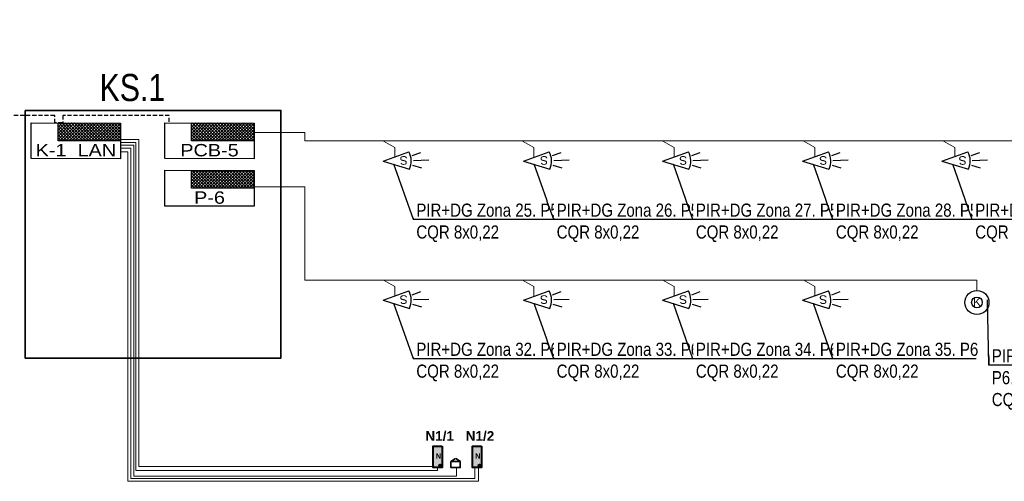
# Model space of a CAD drawing. Header units: millimetres. Extents: x -1662057 to -197461, y -941126 to 63888.
# Tile 22 of 209: x -1610095 to -1591966, y -767027 to -758523. Entities that reach past the tile are written whole.
import ezdxf
from ezdxf import colors
from ezdxf.entities.mleader import LeaderData, LeaderLine
from ezdxf.enums import TextEntityAlignment as Align
from ezdxf.math import Vec2, Vec3

# ---------------------------------------------------------------- set-up
doc = ezdxf.new("R2010")
doc.units = ezdxf.units.MM
doc.set_wipeout_variables(frame=1)
doc.linetypes.add('( DASHED )', pattern=[0.75, 0.5, -0.25])
for name, color, linetype in [('Apsardze', 5, 'CONTINUOUS'), ('ESS AS', 5, 'CONTINUOUS'), ('ESS_AS_iekartas', 102, 'CONTINUOUS'), ('UAS', 240, 'CONTINUOUS'), ('VS AS', 7, 'CONTINUOUS'), ('VS-AS_Iekartas', 5, 'CONTINUOUS')]:
    doc.layers.add(name, color=color, linetype=linetype)
for name, color, linetype, lineweight in [('AS', 1, 'CONTINUOUS', 18), ('AS_kabelis', 16, 'CONTINUOUS', 15), ('ESS PK', 250, 'CONTINUOUS', 9), ('VS_AS', 5, 'CONTINUOUS', 25)]:
    doc.layers.add(name, color=color, linetype=linetype, lineweight=lineweight)
doc.styles.add('DEL_Arial Narrow', font='ARIALN.TTF')
doc.styles.add('LV', font='arial.ttf')
doc.styles.add('MKM_Arial narrow', font='ARIALN.TTF')
doc.styles.add('ROMANS', font='arial.ttf', dxfattribs={"width": 0.8, "oblique": 15})
doc.styles.add('WMF-Arial0', font='arialbd.ttf')

# ---------------------------------------------------------------- blocks, each defined once
blk = doc.blocks.new('DEL_VS-AS_kontroles_panelis')
blk.add_wipeout([(-326, 261), (326, 261), (326, -1), (-326, -1)]).dxf.layer = 'AS_kabelis'
at = {"layer": 'VS-AS_Iekartas', "color": 0}
for p, q in [((-325, 260), (325, 260)), ((-325, 0), (-325, 260)), ((-130, 251.7), (-121.7, 260)), ((-130, 229.2), (-99.2, 260)), ((-130, 206.8), (-76.8, 260)), ((-130, 184.3), (-54.3, 260)), ((-130, 161.9), (-31.9, 260)), ((-130, 139.4), (-9.4, 260)), ((-17.7, 130), (-130, 242.3)), ((-40.2, 130), (-130, 219.8)), ((4.7, 130), (-125.3, 260)), ((-117, 130), (13, 260)), ((27.2, 130), (-102.8, 260)), ((-94.5, 130), (35.5, 260)), ((49.6, 130), (-80.4, 260)), ((-72.1, 130), (57.9, 260)), ((72.1, 130), (-57.9, 260)), ((-49.6, 130), (80.4, 260)), ((94.5, 130), (-35.5, 260)), ((-27.2, 130), (102.8, 260)), ((117, 130), (-13, 260)), ((-4.7, 130), (125.3, 260)), ((139.4, 130), (9.4, 260)), ((17.7, 130), (147.7, 260)), ((161.9, 130), (31.9, 260)), ((40.2, 130), (170.2, 260)), ((184.3, 130), (54.3, 260)), ((62.6, 130), (192.6, 260)), ((206.8, 130), (76.8, 260)), ((85.1, 130), (215.1, 260)), ((229.2, 130), (99.2, 260)), ((107.5, 130), (237.5, 260)), ((251.7, 130), (121.7, 260)), ((130, 130), (260, 260)), ((274.1, 130), (144.1, 260)), ((152.5, 130), (282.5, 260)), ((296.6, 130), (166.6, 260)), ((174.9, 130), (304.9, 260)), ((319, 130), (189, 260)), ((197.4, 130), (325, 257.6)), ((325, 146.5), (211.5, 260)), ((219.8, 130), (325, 235.2)), ((325, 168.9), (233.9, 260)), ((325, 191.4), (256.4, 260)), ((325, 213.8), (278.8, 260)), ((325, 236.3), (301.3, 260)), ((325, 258.7), (323.7, 260)), ((325, 260), (325, 0)), ((-62.6, 130), (-130, 197.4)), ((-85.1, 130), (-130, 174.9)), ((-107.5, 130), (-130, 152.5)), ((242.3, 130), (325, 212.7)), ((264.7, 130), (325, 190.3)), ((287.2, 130), (325, 167.8)), ((309.6, 130), (325, 145.4)), ((325, 0), (-325, 0))]:
    blk.add_line(p, q, dxfattribs=at)
blk.add_lwpolyline([(-130, 260), (325, 260), (325, 130), (-130, 130)], close=True, dxfattribs=at)
at = {"layer": 'VS-AS_Iekartas', "color": 0, "style": 'DEL_Arial Narrow', "width": 1.4}
blk.add_attdef('TIPS', text='', height=90, dxfattribs=at).set_placement((0, -10), align=Align.BOTTOM_CENTER)
blk = doc.blocks.new('pir')
at = {"layer": 'Apsardze'}
for p, q in [((-530, 1), (-797, 1)), ((-512, 81), (-665, 133)), ((0, 0), (-457, 153)), ((0, 0), (-457, -152)), ((-512, -84), (-662, -135))]:
    blk.add_line(p, q, dxfattribs=at)
blk.add_arc((-151, 1), 342, 153.6522, 206.5245, dxfattribs=at)
blk = doc.blocks.new('_None')

msp = doc.modelspace()

# ---------------------------------------------------------------- hatches: boundary and pattern name
at = {"layer": 'ESS AS', "true_color": 0xffffff, "transparency": 33554687}
h = msp.add_hatch(color=7, dxfattribs=at)
h.dxf.hatch_style = 1
h.paths.add_polyline_path([(-1602316.39201, -766379.98824), (-1602479.70402, -766379.98824), (-1602479.70402, -766770.88906), (-1602316.39201, -766770.88906)])
h = msp.add_hatch(color=7, dxfattribs=at)
h.dxf.hatch_style = 1
h.paths.add_polyline_path([(-1601591.32066, -766379.98824), (-1601754.63267, -766379.98824), (-1601754.63267, -766770.88906), (-1601591.32066, -766770.88906)])

# ---------------------------------------------------------------- linework, layer by layer
at = {"layer": 'ESS AS', "color": 1, "lineweight": 35, "ltscale": 2, "transparency": 33554687}
for p, q in [((-1602068.48276, -766607.19869), (-1602154.11648, -766663.37533)), ((-1602066.69833, -766607.19869), (-1601981.06461, -766663.37533))]:
    msp.add_line(p, q, dxfattribs=at)
at = {"layer": 'ESS AS', "color": 5, "lineweight": 40, "ltscale": 2, "transparency": 33554687}
for points in [[(-1602316.39201, -766379.98824), (-1602316.39201, -766770.88906), (-1602479.70402, -766770.88906), (-1602479.70402, -766379.98824)], [(-1601591.32066, -766379.98824), (-1601591.32066, -766770.88906), (-1601754.63267, -766770.88906), (-1601754.63267, -766379.98824)]]:
    msp.add_lwpolyline(points, close=True, dxfattribs=at)
at = {"layer": 'ESS AS', "color": 1, "lineweight": 35, "ltscale": 2, "transparency": 33554687}
msp.add_lwpolyline([(-1602154.21277, -766663.47623), (-1601981.50109, -766663.47623), (-1601981.50109, -766773.34547), (-1602154.21277, -766773.34547)], close=True, dxfattribs=at)
at = {"layer": 'ESS AS', "color": 5, "lineweight": 40, "ltscale": 2, "transparency": 33554687}
for centre in [(-1602353.19563, -766735.72928), (-1601628.12428, -766735.72928)]:
    msp.add_circle(centre, 16.76601, dxfattribs=at)
at = {"layer": 'ESS_AS_iekartas', "color": 6, "lineweight": 35}
msp.add_lwpolyline([(-1609996.35194, -760193.11946), (-1605284.74912, -760193.11946), (-1605284.74912, -764757.32424), (-1609996.35194, -764757.32424)], close=True, dxfattribs=at)
at = {"layer": 'VS_AS', "color": 5, "lineweight": 20}
for points in [[(-1603188.84304, -761053.0432), (-1603188.84304, -760878.03782), (-1603395.85866, -760758.00827)], [(-1600630.32286, -761053.0432), (-1600630.32286, -760878.03782), (-1600837.33848, -760758.00827)], [(-1598043.97097, -761053.0432), (-1598043.97097, -760878.03782), (-1598250.98659, -760758.00827)], [(-1595452.79675, -761053.0432), (-1595452.79675, -760878.03782), (-1595659.81237, -760758.00827)], [(-1592878.01844, -761053.0432), (-1592878.01844, -760878.03782), (-1593085.03406, -760758.00827)], [(-1603188.84304, -763616.14789), (-1603188.84304, -763441.14251), (-1603395.85866, -763321.11295)], [(-1600630.32286, -763616.14789), (-1600630.32286, -763441.14251), (-1600837.33848, -763321.11295)], [(-1598043.97097, -763616.14789), (-1598043.97097, -763441.14251), (-1598250.98659, -763321.11295)], [(-1595452.79675, -763616.14789), (-1595452.79675, -763441.14251), (-1595659.81237, -763321.11295)]]:
    msp.add_lwpolyline(points, dxfattribs=at)

# ---------------------------------------------------------------- block references
at = {"layer": 'VS AS', "xscale": 1.0546875, "yscale": 1.0546875, "zscale": 1.0546875, "rotation": 181.564087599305}
for p in [(-1603404.16693, -761129.76698), (-1603404.16693, -763692.87166)]:
    msp.add_blockref('pir', p, dxfattribs=at)

# ---------------------------------------------------------------- texts
at = {"layer": 'AS', "color": 6, "style": 'LV', "width": 0.8}
msp.add_text('KS.1 ', height=500, dxfattribs=at).set_placement((-1608624.64971, -760022.65463))
at = {"layer": 'ESS AS', "color": 5, "transparency": 33554687, "style": 'WMF-Arial0'}
for p in [(-1602434.212, -766611.06552), (-1601709.14065, -766611.06552)]:
    msp.add_text('N', height=99.93911, dxfattribs=at).set_placement(p)
at = {"layer": 'ESS PK', "color": 5, "style": 'WMF-Arial0'}
for s, p in [('N1/1', (-1602625.3602, -766281.01314)), ('N1/2', (-1601883.4796, -766281.01314))]:
    msp.add_text(s, height=178.4729, dxfattribs=at).set_placement(p)
at = {"layer": 'VS AS', "color": 5, "style": 'ROMANS'}
for p in [(-1602952.76253, -761035.04743, 875.19667), (-1602952.76253, -763598.15211, 875.19667)]:
    msp.add_text('S', height=158.20312, rotation=181.564087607, dxfattribs=at).set_placement(p)

# ---------------------------------------------------------------- next in the draw order: block references
at = {"layer": 'ESS AS', "color": 6, "transparency": 33554687}
ref = msp.add_blockref('DEL_VS-AS_kontroles_panelis', (-1609060.0247, -761084.39759), dxfattribs=dict(at, xscale=2.53125, yscale=2.53125, zscale=2.53125, rotation=359.9240141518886))
ref.add_attrib('TIPS', 'K-1  LAN', dxfattribs={"layer": 'VS-AS_Iekartas', "height": 227.8125, "rotation": 359.92401415, "style": 'DEL_Arial Narrow', "width": 1.4}).set_placement((-1609060.05827, -761109.71006), align=Align.BOTTOM_CENTER)
at = {"layer": 'ESS AS', "color": 116, "true_color": 0x136734, "transparency": 33554687}
ref = msp.add_blockref('DEL_VS-AS_kontroles_panelis', (-1606599.98572, -761084.00825), dxfattribs=dict(at, xscale=2.53125, yscale=2.53125, zscale=2.53125, rotation=359.9240141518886))
ref.add_attrib('TIPS', 'PCB-5', dxfattribs={"layer": 'VS-AS_Iekartas', "height": 227.8125, "rotation": 359.92401415, "style": 'DEL_Arial Narrow', "width": 1.4}).set_placement((-1606600.01929, -761109.32072), align=Align.BOTTOM_CENTER)
ref = msp.add_blockref('DEL_VS-AS_kontroles_panelis', (-1606599.98572, -761956.92302), dxfattribs=dict(at, xscale=2.53125, yscale=2.53125, zscale=2.53125, rotation=359.9240141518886))
ref.add_attrib('TIPS', 'P-6', dxfattribs={"layer": 'VS-AS_Iekartas', "height": 227.8125, "rotation": 359.92401415, "style": 'DEL_Arial Narrow', "width": 1.4}).set_placement((-1606600.01929, -761982.2355), align=Align.BOTTOM_CENTER)

# ---------------------------------------------------------------- next in the draw order: leaders
at = {"layer": 'VS_AS', "color": 7}
ml = msp.add_multileader_mtext('Standard', dxfattribs=at)
ml.set_content('{\\C5;PIR+DG Zona \\fArial Narrow|b0|i0|c186|p34;25\\fArial Narrow|b0|i0|c0|p34;. P\\fArial Narrow|b0|i0|c186|p34;5\\P}CQR 8x0,22', color=7, style='MKM_Arial narrow')
ml.set_leader_properties(color=256, linetype='ByLayer', lineweight=-1)
ml.set_arrow_properties(name='NONE')
ml.build(insert=Vec2(0, 0))
ml.multileader.update_dxf_attribs({"has_dogleg": 0, "text_left_attachment_type": 6, "text_right_attachment_type": 6, "dogleg_length": 0.36, "arrow_head_size": 90.58202})
ctx = ml.context
ctx.base_point, ctx.char_height, ctx.arrow_head_size, ctx.landing_gap_size, ctx.plane_origin = Vec3(-1602851.82954, -762200.73208), 241.55204301, 90.58202, 60.38801, Vec3(-1597911.34614, -776914.75286)
ctx.left_attachment, ctx.right_attachment, ctx.attachment_type = 6, 6, 1
notes = []
notes.append((ctx, [(0, (1, 1, 0), (-1602852.18954, -762200.73208), (1, 0), 0.36, [(0, [(-1603209.1657, -761180.07297)], 0, [])])]))
ctx.mtext.insert, ctx.mtext.width, ctx.mtext.defined_height, ctx.mtext.flow_direction = Vec3(-1602791.44153, -761910.86963), 2555.3651324, 597.96664, 5
ctx.mtext.has_bg_fill, ctx.mtext.bg_color, ctx.mtext.bg_scale_factor, ctx.mtext.bg_transparency, ctx.mtext.use_window_bg_color = 1, -1073741824, 1.2, 0, 1
ml = msp.add_multileader_mtext('Standard', dxfattribs=at)
ml.set_content('{\\C5;PIR+DG Zona \\fArial Narrow|b0|i0|c186|p34;32\\fArial Narrow|b0|i0|c0|p34;. P\\fArial Narrow|b0|i0|c186|p34;6\\P}CQR 8x0,22', color=7, style='MKM_Arial narrow')
ml.set_leader_properties(color=256, linetype='ByLayer', lineweight=-1)
ml.set_arrow_properties(name='NONE')
ml.build(insert=Vec2(0, 0))
ml.multileader.update_dxf_attribs({"has_dogleg": 0, "text_left_attachment_type": 6, "text_right_attachment_type": 6, "dogleg_length": 0.36, "arrow_head_size": 90.58202})
ctx = ml.context
ctx.base_point, ctx.char_height, ctx.arrow_head_size, ctx.landing_gap_size, ctx.plane_origin = Vec3(-1602851.82954, -764763.83677), 241.55204301, 90.58202, 60.38801, Vec3(-1597911.34614, -779477.85754)
ctx.left_attachment, ctx.right_attachment, ctx.attachment_type = 6, 6, 1
notes.append((ctx, [(0, (1, 1, 0), (-1602852.18954, -764763.83677), (1, 0), 0.36, [(0, [(-1603209.1657, -763743.17766)], 0, [])])]))
ctx.mtext.insert, ctx.mtext.width, ctx.mtext.defined_height, ctx.mtext.flow_direction = Vec3(-1602791.44153, -764473.97431), 2555.3651324, 597.96664, 5
ctx.mtext.has_bg_fill, ctx.mtext.bg_color, ctx.mtext.bg_scale_factor, ctx.mtext.bg_transparency, ctx.mtext.use_window_bg_color = 1, -1073741824, 1.2, 0, 1
for ctx, leaders in notes:
    for number, flags, end, landing, length, lines in leaders:
        leader = LeaderData()
        leader.index, (leader.has_last_leader_line, leader.has_dogleg_vector, leader.attachment_direction) = number, flags
        leader.last_leader_point, leader.dogleg_vector, leader.dogleg_length = Vec3(end), Vec3(landing), length
        for number, points, colour, breaks in lines:
            line = LeaderLine()
            line.index, line.vertices, line.color, line.breaks = number, Vec3.list(points), colors.encode_raw_color(colour), breaks
            leader.lines.append(line)
        ctx.leaders.append(leader)

# ---------------------------------------------------------------- next in the draw order: linework, layer by layer
at = {"layer": 'VS_AS', "color": 6, "linetype": '( DASHED )', "lineweight": 30, "ltscale": 150}
msp.add_lwpolyline([(-1607340.86681, -760406.82075), (-1607340.86681, -760285.43339), (-1609301.96953, -760285.43339), (-1609301.96953, -760424.17042), (-1609449.46385, -760424.17042), (-1609449.46385, -760285.43339), (-1611122.8803, -760285.43339), (-1611122.8803, -756158.14267)], dxfattribs=at)
at = {"layer": 'VS_AS', "color": 5, "lineweight": 20}
msp.add_lwpolyline([(-1587518.96616, -761080.35008), (-1587518.96616, -760757.73671), (-1604844.48577, -760757.73671), (-1604844.48577, -760603.49059), (-1605765.89473, -760603.49059)], dxfattribs=at)
at = {"layer": 'VS_AS', "color": 1, "lineweight": 20}
for points in [[(-1608240.23085, -760833.83388), (-1607993.46547, -760833.83388), (-1607993.46547, -766929.69375), (-1602049.18932, -766929.69375), (-1602049.18932, -766778.40462)], [(-1608236.37298, -760727.44267), (-1607899.08564, -760727.44267), (-1607899.08564, -766756.67981), (-1602484.92104, -766756.67981)], [(-1601715.55317, -766773.6674), (-1601715.55317, -766976.46243), (-1608050.09337, -766976.46243), (-1608050.09337, -760891.04253), (-1608228.17503, -760891.04253)]]:
    msp.add_lwpolyline(points, dxfattribs=at)
at = {"layer": 'VS_AS', "color": 6, "lineweight": 20}
for points in [[(-1602402.25257, -766770.34834), (-1602402.25257, -766828.73375), (-1607954.88685, -766828.73375), (-1607954.88685, -760785.67722), (-1608230.31063, -760785.67722)], [(-1608233.75515, -760960.01879), (-1608103.75898, -760960.01879), (-1608103.75898, -767026.94243), (-1601648.45393, -767026.94243), (-1601648.45393, -766770.22764)]]:
    msp.add_lwpolyline(points, dxfattribs=at)

# ---------------------------------------------------------------- next in the draw order: block references
at = {"layer": 'VS AS', "xscale": 1.0546875, "yscale": 1.0546875, "zscale": 1.0546875, "rotation": 181.564087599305}
for p in [(-1600820.29509, -761129.76698), (-1600820.29509, -763692.87166)]:
    msp.add_blockref('pir', p, dxfattribs=at)

# ---------------------------------------------------------------- next in the draw order: texts
at = {"layer": 'VS AS', "color": 5, "style": 'ROMANS'}
for p in [(-1600368.89069, -761035.04743, 875.19667), (-1600368.89069, -763598.15211, 875.19667)]:
    msp.add_text('S', height=158.20312, rotation=181.564087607, dxfattribs=at).set_placement(p)

# ---------------------------------------------------------------- next in the draw order: leaders
at = {"layer": 'VS_AS', "color": 7}
ml = msp.add_multileader_mtext('Standard', dxfattribs=at)
ml.set_content('{\\C5;PIR+DG Zona \\fArial Narrow|b0|i0|c186|p34;26\\fArial Narrow|b0|i0|c0|p34;. P\\fArial Narrow|b0|i0|c186|p34;5\\P}CQR 8x0,22', color=7, style='MKM_Arial narrow')
ml.set_leader_properties(color=256, linetype='ByLayer', lineweight=-1)
ml.set_arrow_properties(name='NONE')
ml.build(insert=Vec2(0, 0))
ml.multileader.update_dxf_attribs({"has_dogleg": 0, "text_left_attachment_type": 6, "text_right_attachment_type": 6, "dogleg_length": 0.36, "arrow_head_size": 90.58202})
ctx = ml.context
ctx.base_point, ctx.char_height, ctx.arrow_head_size, ctx.landing_gap_size, ctx.plane_origin = Vec3(-1600267.9577, -762200.73208), 241.55204301, 90.58202, 60.38801, Vec3(-1595327.4743, -776914.75286)
ctx.left_attachment, ctx.right_attachment, ctx.attachment_type = 6, 6, 1
notes = []
notes.append((ctx, [(0, (1, 1, 0), (-1600268.3177, -762200.73208), (1, 0), 0.36, [(0, [(-1600625.29386, -761180.07297)], 0, [])])]))
ctx.mtext.insert, ctx.mtext.width, ctx.mtext.defined_height, ctx.mtext.flow_direction = Vec3(-1600207.56969, -761910.86963), 2555.3651324, 597.96664, 5
ctx.mtext.has_bg_fill, ctx.mtext.bg_color, ctx.mtext.bg_scale_factor, ctx.mtext.bg_transparency, ctx.mtext.use_window_bg_color = 1, -1073741824, 1.2, 0, 1
ml = msp.add_multileader_mtext('Standard', dxfattribs=at)
ml.set_content('{\\C5;PIR+DG Zona \\fArial Narrow|b0|i0|c186|p34;33\\fArial Narrow|b0|i0|c0|p34;. P\\fArial Narrow|b0|i0|c186|p34;6\\P}CQR 8x0,22', color=7, style='MKM_Arial narrow')
ml.set_leader_properties(color=256, linetype='ByLayer', lineweight=-1)
ml.set_arrow_properties(name='NONE')
ml.build(insert=Vec2(0, 0))
ml.multileader.update_dxf_attribs({"has_dogleg": 0, "text_left_attachment_type": 6, "text_right_attachment_type": 6, "dogleg_length": 0.36, "arrow_head_size": 90.58202})
ctx = ml.context
ctx.base_point, ctx.char_height, ctx.arrow_head_size, ctx.landing_gap_size, ctx.plane_origin = Vec3(-1600267.9577, -764763.83677), 241.55204301, 90.58202, 60.38801, Vec3(-1595327.4743, -779477.85754)
ctx.left_attachment, ctx.right_attachment, ctx.attachment_type = 6, 6, 1
notes.append((ctx, [(0, (1, 1, 0), (-1600268.3177, -764763.83677), (1, 0), 0.36, [(0, [(-1600625.29386, -763743.17766)], 0, [])])]))
ctx.mtext.insert, ctx.mtext.width, ctx.mtext.defined_height, ctx.mtext.flow_direction = Vec3(-1600207.56969, -764473.97431), 2555.3651324, 597.96664, 5
ctx.mtext.has_bg_fill, ctx.mtext.bg_color, ctx.mtext.bg_scale_factor, ctx.mtext.bg_transparency, ctx.mtext.use_window_bg_color = 1, -1073741824, 1.2, 0, 1
for ctx, leaders in notes:
    for number, flags, end, landing, length, lines in leaders:
        leader = LeaderData()
        leader.index, (leader.has_last_leader_line, leader.has_dogleg_vector, leader.attachment_direction) = number, flags
        leader.last_leader_point, leader.dogleg_vector, leader.dogleg_length = Vec3(end), Vec3(landing), length
        for number, points, colour, breaks in lines:
            line = LeaderLine()
            line.index, line.vertices, line.color, line.breaks = number, Vec3.list(points), colors.encode_raw_color(colour), breaks
            leader.lines.append(line)
        ctx.leaders.append(leader)

# ---------------------------------------------------------------- next in the draw order: block references
at = {"layer": 'VS AS', "xscale": 1.0546875, "yscale": 1.0546875, "zscale": 1.0546875, "rotation": 181.564087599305}
for p in [(-1598257.91706, -761129.76698), (-1598257.91706, -763692.87166)]:
    msp.add_blockref('pir', p, dxfattribs=at)

# ---------------------------------------------------------------- next in the draw order: texts
at = {"layer": 'VS AS', "color": 5, "style": 'ROMANS'}
for p in [(-1597806.51265, -761035.04743, 875.19667), (-1597806.51265, -763598.15211, 875.19667)]:
    msp.add_text('S', height=158.20312, rotation=181.564087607, dxfattribs=at).set_placement(p)

# ---------------------------------------------------------------- next in the draw order: leaders
at = {"layer": 'VS_AS', "color": 7}
ml = msp.add_multileader_mtext('Standard', dxfattribs=at)
ml.set_content('{\\C5;PIR+DG Zona \\fArial Narrow|b0|i0|c186|p34;27\\fArial Narrow|b0|i0|c0|p34;. P\\fArial Narrow|b0|i0|c186|p34;5\\P}CQR 8x0,22', color=7, style='MKM_Arial narrow')
ml.set_leader_properties(color=256, linetype='ByLayer', lineweight=-1)
ml.set_arrow_properties(name='NONE')
ml.build(insert=Vec2(0, 0))
ml.multileader.update_dxf_attribs({"has_dogleg": 0, "text_left_attachment_type": 6, "text_right_attachment_type": 6, "dogleg_length": 0.36, "arrow_head_size": 90.58202})
ctx = ml.context
ctx.base_point, ctx.char_height, ctx.arrow_head_size, ctx.landing_gap_size, ctx.plane_origin = Vec3(-1597705.57966, -762200.73208), 241.55204301, 90.58202, 60.38801, Vec3(-1592765.09627, -776914.75286)
ctx.left_attachment, ctx.right_attachment, ctx.attachment_type = 6, 6, 1
notes = []
notes.append((ctx, [(0, (1, 1, 0), (-1597705.93966, -762200.73208), (1, 0), 0.36, [(0, [(-1598062.91583, -761180.07297)], 0, [])])]))
ctx.mtext.insert, ctx.mtext.width, ctx.mtext.defined_height, ctx.mtext.flow_direction = Vec3(-1597645.19165, -761910.86963), 2555.3651324, 597.96664, 5
ctx.mtext.has_bg_fill, ctx.mtext.bg_color, ctx.mtext.bg_scale_factor, ctx.mtext.bg_transparency, ctx.mtext.use_window_bg_color = 1, -1073741824, 1.2, 0, 1
ml = msp.add_multileader_mtext('Standard', dxfattribs=at)
ml.set_content('{\\C5;PIR+DG Zona \\fArial Narrow|b0|i0|c186|p34;34\\fArial Narrow|b0|i0|c0|p34;. P\\fArial Narrow|b0|i0|c186|p34;6\\P}CQR 8x0,22', color=7, style='MKM_Arial narrow')
ml.set_leader_properties(color=256, linetype='ByLayer', lineweight=-1)
ml.set_arrow_properties(name='NONE')
ml.build(insert=Vec2(0, 0))
ml.multileader.update_dxf_attribs({"has_dogleg": 0, "text_left_attachment_type": 6, "text_right_attachment_type": 6, "dogleg_length": 0.36, "arrow_head_size": 90.58202})
ctx = ml.context
ctx.base_point, ctx.char_height, ctx.arrow_head_size, ctx.landing_gap_size, ctx.plane_origin = Vec3(-1597705.57966, -764763.83677), 241.55204301, 90.58202, 60.38801, Vec3(-1592765.09627, -779477.85754)
ctx.left_attachment, ctx.right_attachment, ctx.attachment_type = 6, 6, 1
notes.append((ctx, [(0, (1, 1, 0), (-1597705.93966, -764763.83677), (1, 0), 0.36, [(0, [(-1598062.91583, -763743.17766)], 0, [])])]))
ctx.mtext.insert, ctx.mtext.width, ctx.mtext.defined_height, ctx.mtext.flow_direction = Vec3(-1597645.19165, -764473.97431), 2555.3651324, 597.96664, 5
ctx.mtext.has_bg_fill, ctx.mtext.bg_color, ctx.mtext.bg_scale_factor, ctx.mtext.bg_transparency, ctx.mtext.use_window_bg_color = 1, -1073741824, 1.2, 0, 1
for ctx, leaders in notes:
    for number, flags, end, landing, length, lines in leaders:
        leader = LeaderData()
        leader.index, (leader.has_last_leader_line, leader.has_dogleg_vector, leader.attachment_direction) = number, flags
        leader.last_leader_point, leader.dogleg_vector, leader.dogleg_length = Vec3(end), Vec3(landing), length
        for number, points, colour, breaks in lines:
            line = LeaderLine()
            line.index, line.vertices, line.color, line.breaks = number, Vec3.list(points), colors.encode_raw_color(colour), breaks
            leader.lines.append(line)
        ctx.leaders.append(leader)

# ---------------------------------------------------------------- next in the draw order: block references
at = {"layer": 'VS AS', "xscale": 1.0546875, "yscale": 1.0546875, "zscale": 1.0546875, "rotation": 181.564087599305}
for p in [(-1595679.69423, -761129.76698), (-1595679.69423, -763692.87166)]:
    msp.add_blockref('pir', p, dxfattribs=at)

# ---------------------------------------------------------------- next in the draw order: texts
at = {"layer": 'VS AS', "color": 5, "style": 'ROMANS'}
for p in [(-1595228.28983, -761035.04743, 875.19667), (-1595228.28983, -763598.15211, 875.19667)]:
    msp.add_text('S', height=158.20312, rotation=181.564087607, dxfattribs=at).set_placement(p)

# ---------------------------------------------------------------- next in the draw order: leaders
at = {"layer": 'VS_AS', "color": 7}
ml = msp.add_multileader_mtext('Standard', dxfattribs=at)
ml.set_content('{\\C5;PIR+DG Zona \\fArial Narrow|b0|i0|c186|p34;28\\fArial Narrow|b0|i0|c0|p34;. P\\fArial Narrow|b0|i0|c186|p34;5\\P}CQR 8x0,22', color=7, style='MKM_Arial narrow')
ml.set_leader_properties(color=256, linetype='ByLayer', lineweight=-1)
ml.set_arrow_properties(name='NONE')
ml.build(insert=Vec2(0, 0))
ml.multileader.update_dxf_attribs({"has_dogleg": 0, "text_left_attachment_type": 6, "text_right_attachment_type": 6, "dogleg_length": 0.36, "arrow_head_size": 90.58202})
ctx = ml.context
ctx.base_point, ctx.char_height, ctx.arrow_head_size, ctx.landing_gap_size, ctx.plane_origin = Vec3(-1595127.35684, -762200.73208), 241.55204301, 90.58202, 60.38801, Vec3(-1590186.87344, -776914.75286)
ctx.left_attachment, ctx.right_attachment, ctx.attachment_type = 6, 6, 1
notes = []
notes.append((ctx, [(0, (1, 1, 0), (-1595127.71684, -762200.73208), (1, 0), 0.36, [(0, [(-1595484.693, -761180.07297)], 0, [])])]))
ctx.mtext.insert, ctx.mtext.width, ctx.mtext.defined_height, ctx.mtext.flow_direction = Vec3(-1595066.96882, -761910.86963), 2555.3651324, 597.96664, 5
ctx.mtext.has_bg_fill, ctx.mtext.bg_color, ctx.mtext.bg_scale_factor, ctx.mtext.bg_transparency, ctx.mtext.use_window_bg_color = 1, -1073741824, 1.2, 0, 1
ml = msp.add_multileader_mtext('Standard', dxfattribs=at)
ml.set_content('{\\C5;PIR+DG Zona \\fArial Narrow|b0|i0|c186|p34;35\\fArial Narrow|b0|i0|c0|p34;. P\\fArial Narrow|b0|i0|c186|p34;6\\P}CQR 8x0,22', color=7, style='MKM_Arial narrow')
ml.set_leader_properties(color=256, linetype='ByLayer', lineweight=-1)
ml.set_arrow_properties(name='NONE')
ml.build(insert=Vec2(0, 0))
ml.multileader.update_dxf_attribs({"has_dogleg": 0, "text_left_attachment_type": 6, "text_right_attachment_type": 6, "dogleg_length": 0.36, "arrow_head_size": 90.58202})
ctx = ml.context
ctx.base_point, ctx.char_height, ctx.arrow_head_size, ctx.landing_gap_size, ctx.plane_origin = Vec3(-1595127.35684, -764763.83677), 241.55204301, 90.58202, 60.38801, Vec3(-1590186.87344, -779477.85754)
ctx.left_attachment, ctx.right_attachment, ctx.attachment_type = 6, 6, 1
notes.append((ctx, [(0, (1, 1, 0), (-1595127.71684, -764763.83677), (1, 0), 0.36, [(0, [(-1595484.693, -763743.17766)], 0, [])])]))
ctx.mtext.insert, ctx.mtext.width, ctx.mtext.defined_height, ctx.mtext.flow_direction = Vec3(-1595066.96882, -764473.97431), 2555.3651324, 597.96664, 5
ctx.mtext.has_bg_fill, ctx.mtext.bg_color, ctx.mtext.bg_scale_factor, ctx.mtext.bg_transparency, ctx.mtext.use_window_bg_color = 1, -1073741824, 1.2, 0, 1
for ctx, leaders in notes:
    for number, flags, end, landing, length, lines in leaders:
        leader = LeaderData()
        leader.index, (leader.has_last_leader_line, leader.has_dogleg_vector, leader.attachment_direction) = number, flags
        leader.last_leader_point, leader.dogleg_vector, leader.dogleg_length = Vec3(end), Vec3(landing), length
        for number, points, colour, breaks in lines:
            line = LeaderLine()
            line.index, line.vertices, line.color, line.breaks = number, Vec3.list(points), colors.encode_raw_color(colour), breaks
            leader.lines.append(line)
        ctx.leaders.append(leader)

# ---------------------------------------------------------------- next in the draw order: linework, layer by layer
at = {"layer": 'UAS', "color": 5}
for centre, radius in [((-1592469.77323, -763732.95143), 222.20558), ((-1592469.46634, -763731.36599), 98.79327)]:
    msp.add_circle(centre, radius, dxfattribs=at)

# ---------------------------------------------------------------- next in the draw order: block references
at = {"layer": 'VS AS', "xscale": 1.0546875, "yscale": 1.0546875, "zscale": 1.0546875, "rotation": 181.564087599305}
msp.add_blockref('pir', (-1593113.38944, -761129.76698), dxfattribs=at)

# ---------------------------------------------------------------- next in the draw order: texts
at = {"layer": 'VS AS', "color": 5, "style": 'ROMANS'}
for s, rotation, p in [('S', 181.564087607, (-1592661.98504, -761035.04743, 875.19667)), ('K', 0.184298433, (-1592540.97068, -763803.0739, 875.19667))]:
    msp.add_text(s, height=158.20312, rotation=rotation, dxfattribs=at).set_placement(p)

# ---------------------------------------------------------------- next in the draw order: leaders
at = {"layer": 'VS_AS', "color": 7}
ml = msp.add_multileader_mtext('Standard', dxfattribs=at)
ml.set_content('{\\C5;PIR+DG Zona \\fArial Narrow|b0|i0|c186|p34;29\\fArial Narrow|b0|i0|c0|p34;. P\\fArial Narrow|b0|i0|c186|p34;5\\P}CQR 8x0,22', color=7, style='MKM_Arial narrow')
ml.set_leader_properties(color=256, linetype='ByLayer', lineweight=-1)
ml.set_arrow_properties(name='NONE')
ml.build(insert=Vec2(0, 0))
ml.multileader.update_dxf_attribs({"has_dogleg": 0, "text_left_attachment_type": 6, "text_right_attachment_type": 6, "dogleg_length": 0.36, "arrow_head_size": 90.58202})
ctx = ml.context
ctx.base_point, ctx.char_height, ctx.arrow_head_size, ctx.landing_gap_size, ctx.plane_origin = Vec3(-1592561.05205, -762200.73208), 241.55204301, 90.58202, 60.38801, Vec3(-1587620.56865, -776914.75286)
ctx.left_attachment, ctx.right_attachment, ctx.attachment_type = 6, 6, 1
notes = []
notes.append((ctx, [(0, (1, 1, 0), (-1592561.41205, -762200.73208), (1, 0), 0.36, [(0, [(-1592918.38821, -761180.07297)], 0, [])])]))
ctx.mtext.insert, ctx.mtext.width, ctx.mtext.defined_height, ctx.mtext.flow_direction = Vec3(-1592500.66404, -761910.86963), 2555.3651324, 597.96664, 5
ctx.mtext.has_bg_fill, ctx.mtext.bg_color, ctx.mtext.bg_scale_factor, ctx.mtext.bg_transparency, ctx.mtext.use_window_bg_color = 1, -1073741824, 1.2, 0, 1
ml = msp.add_multileader_mtext('Standard', dxfattribs=at)
ml.set_content('{\\C5;PIR 360 Zona \\fArial Narrow|b0|i0|c186|p34;36\\fArial Narrow|b0|i0|c0|p34;. P\\fArial Narrow|b0|i0|c186|p34;6\\fArial Narrow|b0|i0|c0|p34;.\\fArial Narrow|b0|i0|c186|p34;\\P}CQR 8x0,22', color=7, style='MKM_Arial narrow')
ml.set_leader_properties(color=256, linetype='ByLayer', lineweight=-1)
ml.set_arrow_properties(name='NONE')
ml.build(insert=Vec2(0, 0))
ml.multileader.update_dxf_attribs({"has_dogleg": 0, "text_left_attachment_type": 6, "text_right_attachment_type": 6, "dogleg_length": 0.36, "arrow_head_size": 90.58202})
ctx = ml.context
ctx.base_point, ctx.char_height, ctx.arrow_head_size, ctx.landing_gap_size, ctx.plane_origin = Vec3(-1592256.48935, -764883.82049), 241.55204301, 90.58202, 60.38801, Vec3(-1586961.77185, -778629.15277)
ctx.left_attachment, ctx.right_attachment, ctx.attachment_type = 6, 6, 1
notes.append((ctx, [(0, (1, 1, 0), (-1592256.84935, -764883.82049), (1, 0), 0.36, [(0, [(-1592281.42789, -763682.35618)], 0, [])])]))
ctx.mtext.insert, ctx.mtext.width, ctx.mtext.defined_height, ctx.mtext.flow_direction = Vec3(-1592196.10134, -764593.95804), 2248.3884705, 597.96664, 5
ctx.mtext.has_bg_fill, ctx.mtext.bg_color, ctx.mtext.bg_scale_factor, ctx.mtext.bg_transparency, ctx.mtext.use_window_bg_color = 1, -1073741824, 1.2, 0, 1
for ctx, leaders in notes:
    for number, flags, end, landing, length, lines in leaders:
        leader = LeaderData()
        leader.index, (leader.has_last_leader_line, leader.has_dogleg_vector, leader.attachment_direction) = number, flags
        leader.last_leader_point, leader.dogleg_vector, leader.dogleg_length = Vec3(end), Vec3(landing), length
        for number, points, colour, breaks in lines:
            line = LeaderLine()
            line.index, line.vertices, line.color, line.breaks = number, Vec3.list(points), colors.encode_raw_color(colour), breaks
            leader.lines.append(line)
        ctx.leaders.append(leader)

# ---------------------------------------------------------------- next in the draw order: linework, layer by layer
at = {"layer": 'VS_AS', "color": 5, "lineweight": 20}
msp.add_lwpolyline([(-1592469.42954, -763509.93773), (-1592469.42954, -763320.84139), (-1604844.48577, -763320.84139), (-1604844.48577, -761602.37906), (-1605765.89473, -761602.37906)], dxfattribs=at)

doc.saveas('drawing.dxf')
